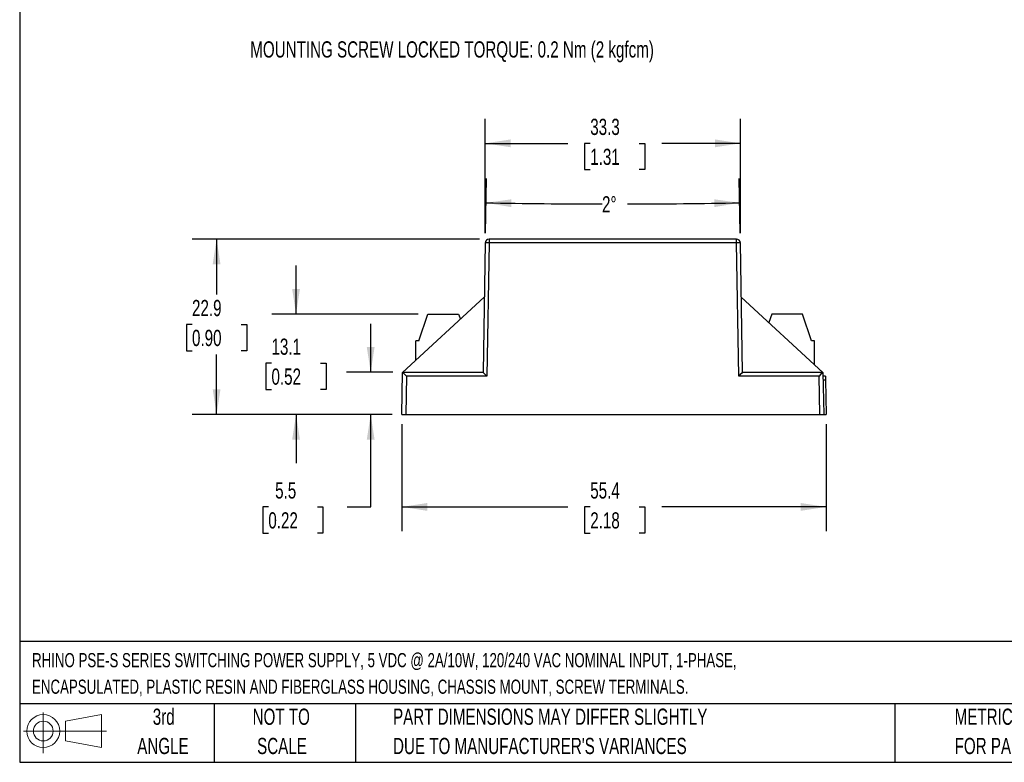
# Model space of a CAD drawing. Header units: millimetres. Extents: x 6 to 273, y 6 to 210.
# Tile 1 of 3: x 6 to 135, y 6 to 103. Entities that reach past the tile are written whole.
import ezdxf

# ---------------------------------------------------------------- set-up
doc = ezdxf.new("R2010")
doc.units = ezdxf.units.MM
doc.layers.add('DIMENSIONS', color=140, linetype='Continuous', lineweight=25)
doc.layers.add('TEXT', color=140, linetype='Continuous', lineweight=25)
doc.styles.add('SLDTEXTSTYLE0', font='TXT', dxfattribs={"width": 0.7})
doc.dimstyles.new('SLDDIMSTYLE0', dxfattribs={"dimtxt": 2.158008, "dimasz": 3.302, "dimexe": 0, "dimexo": 0.0625, "dimgap": 0.539502, "dimtad": 0, "dimtih": 1, "dimtoh": 1, "dimdec": 4, "dimzin": 12, "dimdsep": 46, "dimtxsty": 'SLDTEXTSTYLE0', "dimsah": 1, "dimcen": 0.09, "dimadec": 0, "dimazin": 3, "dimtfac": 1, "dimtdec": 0, "dimtofl": 0, "dimtmove": 0, "dimatfit": 3, "dimfxl": 0, "dimfrac": 2, "dimtolj": 1, "dimtzin": 12, "dimarcsym": 0})
doc.dimstyles.new('SLDDIMSTYLE1', dxfattribs={"dimtxt": 2.158008, "dimasz": 3.302, "dimexe": 0, "dimexo": 0.0625, "dimgap": 0.539502, "dimtad": 0, "dimtih": 1, "dimtoh": 1, "dimrnd": 1e-09, "dimzin": 12, "dimdsep": 46, "dimtxsty": 'SLDTEXTSTYLE0', "dimsah": 1, "dimcen": 0.09, "dimadec": 0, "dimazin": 3, "dimtfac": 1, "dimtmove": 0, "dimatfit": 0, "dimfxl": 0, "dimfrac": 2, "dimtolj": 1, "dimtzin": 12, "dimarcsym": 0})
doc.dimstyles.new('SLDDIMSTYLE2', dxfattribs={"dimtxt": 2.158008, "dimasz": 3.302, "dimexe": 0, "dimexo": 0.0625, "dimgap": 0.539502, "dimtad": 0, "dimtih": 1, "dimtoh": 1, "dimrnd": 1e-09, "dimzin": 12, "dimdsep": 46, "dimtxsty": 'SLDTEXTSTYLE0', "dimsah": 1, "dimcen": 0.09, "dimadec": 0, "dimazin": 3, "dimtfac": 1, "dimtofl": 0, "dimtmove": 0, "dimatfit": 3, "dimfxl": 0, "dimfrac": 2, "dimtolj": 1, "dimtzin": 12, "dimarcsym": 0})

# ---------------------------------------------------------------- blocks, each defined once
blk = doc.blocks.new('Block11')
at = {"color": 7, "linetype": 'Continuous', "lineweight": 18}
for p, q in [((2.59, 5.31), (2.59, 0)), ((5.48, 4.17), (10.18, 5.03)), ((5.48, 1.6), (5.48, 4.17)), ((10.18, 5.03), (10.18, 0.73)), ((0, 2.88), (10.87, 2.88)), ((5.48, 1.6), (10.18, 0.73))]:
    blk.add_line(p, q, dxfattribs=at)
for radius in [2.15, 1.29]:
    blk.add_circle((2.59, 2.88), radius, dxfattribs=at)
blk = doc.blocks.new('Block12')
at = {"color": 7, "linetype": 'Continuous'}
blk.add_blockref('Block11', (0, 0), dxfattribs=at)
blk = doc.blocks.new('_D')
at = {"layer": 'DIMENSIONS'}
for p, q in [((67.19, 75.47), (67.32, 82.61)), ((100.46, 75.47), (100.34, 82.61))]:
    blk.add_line(p, q, dxfattribs=at)
for start, end in [(269, 269.91528), (270.1159, 271)]:
    blk.add_arc((83.83, 1028.58), 949.3, start, end, dxfattribs=at)
for points in [[(67.26, 79.43), (70.55, 78.87), (70.57, 79.89)], [(100.39, 79.43), (97.09, 79.89), (97.1, 78.87)]]:
    blk.add_solid(points, dxfattribs=at)
at = {"layer": 'DIMENSIONS', "insert": (82.42, 80.3), "char_height": 2.117, "attachment_point": 1, "style": 'SLDTEXTSTYLE0'}
blk.add_mtext('2°', dxfattribs=at)
blk = doc.blocks.new('_D_1')
at = {"layer": 'DIMENSIONS'}
for p, q in [((52.2, 57.29), (52.2, 63.64)), ((55.1, 57.29), (49.02, 57.29)), ((55.01, 51.79), (49.02, 51.79)), ((52.2, 39.71), (52.2, 51.79)), ((38.83, 39.71), (38.1, 39.71)), ((38.1, 39.71), (38.1, 36.28)), ((45.24, 39.71), (45.96, 39.71)), ((45.96, 39.71), (45.96, 36.28)), ((49.13, 39.71), (52.2, 39.71)), ((38.1, 36.28), (38.83, 36.28)), ((45.96, 36.28), (45.24, 36.28))]:
    blk.add_line(p, q, dxfattribs=at)
for points in [[(52.2, 57.29), (52.71, 60.59), (51.69, 60.59)], [(52.2, 51.79), (51.69, 48.49), (52.71, 48.49)]]:
    blk.add_solid(points, dxfattribs=at)
at = {"layer": 'DIMENSIONS', "char_height": 2.117, "attachment_point": 1, "style": 'SLDTEXTSTYLE0'}
for s, insert in [('5.5', (39.72, 42.92)), ('0.22', (38.83, 39.01))]:
    blk.add_mtext(s, dxfattribs=dict(at, insert=insert))
blk = doc.blocks.new('_D_2')
at = {"layer": 'DIMENSIONS'}
for p, q in [((42.45, 64.89), (42.45, 71.24)), ((58.41, 64.89), (39.28, 64.89)), ((39.24, 58.49), (38.52, 58.49)), ((38.52, 58.49), (38.52, 55.06)), ((45.66, 58.49), (46.38, 58.49)), ((46.38, 58.49), (46.38, 55.06)), ((38.52, 55.06), (39.24, 55.06)), ((46.38, 55.06), (45.66, 55.06)), ((55.01, 51.79), (39.28, 51.79)), ((42.45, 51.79), (42.45, 45.44))]:
    blk.add_line(p, q, dxfattribs=at)
for points in [[(42.45, 64.89), (42.96, 68.19), (41.94, 68.19)], [(42.45, 51.79), (41.94, 48.49), (42.96, 48.49)]]:
    blk.add_solid(points, dxfattribs=at)
at = {"layer": 'DIMENSIONS', "char_height": 2.117, "attachment_point": 1, "style": 'SLDTEXTSTYLE0'}
for s, insert in [('13.1', (39.24, 61.7)), ('0.52', (39.24, 57.79))]:
    blk.add_mtext(s, dxfattribs=dict(at, insert=insert))
blk = doc.blocks.new('_D_3')
at = {"layer": 'DIMENSIONS'}
for p, q in [((66.4, 74.69), (28.9, 74.69)), ((32.07, 74.69), (32.07, 67.46)), ((28.86, 63.54), (28.14, 63.54)), ((28.14, 63.54), (28.14, 60.11)), ((35.28, 63.54), (36, 63.54)), ((36, 63.54), (36, 60.11)), ((28.14, 60.11), (28.86, 60.11)), ((32.07, 51.79), (32.07, 59.63)), ((36, 60.11), (35.28, 60.11)), ((55.01, 51.79), (28.9, 51.79))]:
    blk.add_line(p, q, dxfattribs=at)
for points in [[(32.07, 74.69), (31.56, 71.39), (32.58, 71.39)], [(32.07, 51.79), (32.58, 55.09), (31.56, 55.09)]]:
    blk.add_solid(points, dxfattribs=at)
at = {"layer": 'DIMENSIONS', "char_height": 2.117, "attachment_point": 1, "style": 'SLDTEXTSTYLE0'}
for s, insert in [('22.9', (28.86, 66.75)), ('0.90', (28.86, 62.84))]:
    blk.add_mtext(s, dxfattribs=dict(at, insert=insert))
blk = doc.blocks.new('_D_4')
at = {"layer": 'DIMENSIONS'}
for p, q in [((56.28, 50.52), (56.28, 36.54)), ((111.68, 50.52), (111.68, 36.54)), ((56.28, 39.71), (77.95, 39.71)), ((80.88, 39.71), (80.15, 39.71)), ((80.15, 39.71), (80.15, 36.28)), ((87.29, 39.71), (88.02, 39.71)), ((88.02, 39.71), (88.02, 36.28)), ((111.68, 39.71), (90.22, 39.71)), ((80.15, 36.28), (80.88, 36.28)), ((88.02, 36.28), (87.29, 36.28))]:
    blk.add_line(p, q, dxfattribs=at)
for points in [[(56.28, 39.71), (59.58, 39.2), (59.58, 40.22)], [(111.68, 39.71), (108.38, 40.22), (108.38, 39.2)]]:
    blk.add_solid(points, dxfattribs=at)
at = {"layer": 'DIMENSIONS', "char_height": 2.117, "attachment_point": 1, "style": 'SLDTEXTSTYLE0'}
for s, insert in [('55.4', (80.88, 42.92)), ('2.18', (80.88, 39.01))]:
    blk.add_mtext(s, dxfattribs=dict(at, insert=insert))
blk = doc.blocks.new('_D_5')
at = {"layer": 'DIMENSIONS'}
for p, q in [((67.17, 75.47), (67.17, 90.38)), ((100.49, 75.47), (100.49, 90.38)), ((67.17, 87.2), (77.95, 87.2)), ((80.88, 87.2), (80.15, 87.2)), ((80.15, 87.2), (80.15, 83.77)), ((87.29, 87.2), (88.02, 87.2)), ((88.02, 87.2), (88.02, 83.77)), ((100.49, 87.2), (90.22, 87.2)), ((80.15, 83.77), (80.88, 83.77)), ((88.02, 83.77), (87.29, 83.77))]:
    blk.add_line(p, q, dxfattribs=at)
for points in [[(67.17, 87.2), (70.47, 86.69), (70.47, 87.71)], [(100.49, 87.2), (97.18, 87.71), (97.18, 86.69)]]:
    blk.add_solid(points, dxfattribs=at)
at = {"layer": 'DIMENSIONS', "char_height": 2.117, "attachment_point": 1, "style": 'SLDTEXTSTYLE0'}
for s, insert in [('33.3', (80.88, 90.41)), ('1.31', (80.88, 86.5))]:
    blk.add_mtext(s, dxfattribs=dict(at, insert=insert))

msp = doc.modelspace()

# ---------------------------------------------------------------- linework, layer by layer
for p, q in [((67.66823, 74.6881), (67.66823, 74.19682)), ((99.98609, 74.6881), (67.66823, 74.6881)), ((99.98609, 74.19682), (99.98609, 74.6881)), ((67.1683, 74.19682), (66.87316, 57.2881)), ((67.66823, 74.19682), (67.36451, 56.79682)), ((99.98609, 74.19682), (67.66823, 74.19682)), ((100.28981, 56.79682), (99.98609, 74.19682)), ((100.78116, 57.2881), (100.48601, 74.19682)), ((67.04449, 67.10335), (56.37316, 57.2881)), ((111.28116, 57.2881), (100.60983, 67.10335)), ((58.48369, 61.3881), (59.68369, 64.8881)), ((59.68369, 64.8881), (63.68369, 64.8881)), ((63.68369, 64.8881), (63.91653, 64.22633)), ((104.58549, 64.8881), (104.20231, 63.79907)), ((108.58549, 64.8881), (104.58549, 64.8881)), ((109.78549, 61.3881), (108.58549, 64.8881)), ((58.08369, 58.8614), (58.08369, 61.3881)), ((58.48369, 61.3881), (58.08369, 61.3881)), ((110.18549, 61.3881), (109.78549, 61.3881)), ((110.18549, 58.29587), (110.18549, 61.3881)), ((56.27716, 51.7881), (56.37316, 57.2881)), ((66.87324, 57.2881), (56.37324, 57.2881)), ((56.86451, 56.79682), (56.77708, 51.7881)), ((67.36451, 56.79682), (56.86451, 56.79682)), ((110.78981, 56.79682), (100.28981, 56.79682)), ((111.28108, 57.2881), (100.78108, 57.2881)), ((110.87724, 51.7881), (110.78981, 56.79682)), ((111.28116, 57.2881), (111.37716, 51.7881)), ((111.59731, 56.7881), (111.28988, 56.7881)), ((111.59731, 56.7881), (111.60589, 56.29682)), ((111.29846, 56.29682), (111.60589, 56.29682)), ((111.60589, 56.29682), (111.68459, 51.7881)), ((56.27716, 51.7881), (56.77708, 51.7881)), ((56.77708, 51.7881), (110.87724, 51.7881)), ((110.87724, 51.7881), (111.37716, 51.7881)), ((111.37716, 51.7881), (111.68459, 51.7881))]:
    msp.add_line(p, q)
for centre, radius, start, end in [((67.66823, 74.1881), 0.5, 90.0000013, 179), ((99.98609, 74.1881), 0.5, 1, 89.9999996), ((67.41827, 67.03305), 7.16813, 88.0016174, 91.9983826), ((100.23605, 67.03305), 7.16813, 88.0016174, 91.9983826)]:
    msp.add_arc(centre, radius, start, end)
for centre, major_axis, start_param, end_param in [((56.86451, 56.7881), (-0.49133, 0.49998), 4.72126792, 6.274610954), ((67.36451, 56.7881), (-0.49133, 0.49998), 4.72126792, 6.274610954), ((100.28981, 56.7881), (0.49133, 0.49998), 0.008574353, 1.561917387), ((110.78981, 56.7881), (0.49133, 0.49998), 0.008574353, 1.561917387)]:
    msp.add_ellipse(centre, major_axis=major_axis, ratio=0.008725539, start_param=start_param, end_param=end_param)
for points in [[(56.37324, 57.2881), (56.37319, 57.2881), (56.37316, 57.2881), (56.37316, 57.2881)], [(111.28116, 57.2881), (111.28116, 57.2881), (111.28113, 57.2881), (111.28108, 57.2881)]]:
    msp.add_open_spline(points, degree=3)
at = {"layer": 'TEXT'}
for p, q in [((6.35, 209.55), (6.35, 6.35)), ((273.05, 22.12611), (6.35, 22.12611)), ((273.05, 13.97), (6.35, 13.97)), ((31.75, 13.97), (31.75, 6.35)), ((50.21163, 13.97), (50.21163, 6.35)), ((120.64648, 13.97), (120.64648, 6.35)), ((6.35, 6.35), (273.05, 6.35))]:
    msp.add_line(p, q, dxfattribs=at)

# ---------------------------------------------------------------- block references
msp.add_blockref('Block12', (6.83794, 7.55386), dxfattribs=at)

# ---------------------------------------------------------------- texts
at = {"layer": 'DIMENSIONS', "insert": (36.46716, 100.52777), "char_height": 2.1166667, "attachment_point": 1, "style": 'SLDTEXTSTYLE0'}
msp.add_mtext('MOUNTING SCREW LOCKED TORQUE: 0.2 Nm (2 kgfcm)', dxfattribs=at)
at = {"layer": 'TEXT', "style": 'SLDTEXTSTYLE0'}
for s, insert, char_height, attachment_point in [('RHINO PSE-S SERIES SWITCHING POWER SUPPLY, 5 VDC @ 2A/10W, 120/240 VAC NOMINAL INPUT, 1-PHASE,', (7.96573, 20.62023), 1.8520833, 1), ('ENCAPSULATED, PLASTIC RESIN AND FIBERGLASS HOUSING, CHASSIS MOUNT, SCREW TERMINALS.', (7.96573, 17.15078), 1.8520833, 1), ('3rd', (25.16245, 13.36399), 2.116667, 2), ('NOT TO', (40.51577, 13.36399), 2.116667, 2), ('PART DIMENSIONS MAY DIFFER SLIGHTLY', (55.11928, 13.36399), 2.1166667, 1), ('METRIC UNITS USED', (128.47837, 13.36399), 2.1166667, 1), ('ANGLE', (25.06495, 9.54177), 2.116667, 2), ('SCALE', (40.61205, 9.54177), 2.116667, 2), ("DUE TO MANUFACTURER'S VARIANCES", (55.11928, 9.54177), 2.1166667, 1), ('FOR PART DESIGN', (128.47837, 9.54177), 2.1166667, 1)]:
    msp.add_mtext(s, dxfattribs=dict(at, insert=insert, char_height=char_height, attachment_point=attachment_point))

# ---------------------------------------------------------------- dimensions: what is measured, and where the dimension line sits
at = {"layer": 'DIMENSIONS'}
for base, p1, p2, angle, dimstyle, picture, middle in [((100.48596, 87.20214), (67.1683, 74.19682), (100.48599, 74.19691), 0.0001407, 'SLDDIMSTYLE2', '_D_5', (84.08548, 87.2021)), ((32.07024, 74.6881), (56.27716, 51.7881), (67.66823, 74.6881), 90, 'SLDDIMSTYLE2', '_D_3', (32.07024, 63.5422)), ((42.45047, 64.8881), (56.27716, 51.7881), (59.68369, 64.8881), 90, 'SLDDIMSTYLE1', '_D_2', (42.45047, 58.48748)), ((52.19886, 51.7881), (56.37324, 57.2881), (56.27716, 51.7881), 90, 'SLDDIMSTYLE1', '_D_1', (52.19886, 39.7128)), ((111.68459, 39.7128), (56.27716, 51.7881), (111.68459, 51.7881), 0, 'SLDDIMSTYLE2', '_D_4', (84.08548, 39.7128))]:
    dim = msp.add_linear_dim(base=base, p1=p1, p2=p2, angle=angle, dimstyle=dimstyle, dxfattribs=at)
    dim.commit()
    dim.dimension.update_dxf_attribs({"geometry": picture, "text_midpoint": middle, "dimtype": 160})
dim = msp.add_angular_dim_2l(base=(74.8413, 79.32931), line1=((100.48601, 74.19682), (100.78116, 57.2881)), line2=((66.87316, 57.2881), (67.1683, 74.19682)), dimstyle='SLDDIMSTYLE0', dxfattribs=at)
dim.commit()
dim.dimension.update_dxf_attribs({"geometry": '_D', "text_midpoint": (84.08548, 79.28681), "dimtype": 162})

doc.saveas('drawing.dxf')
